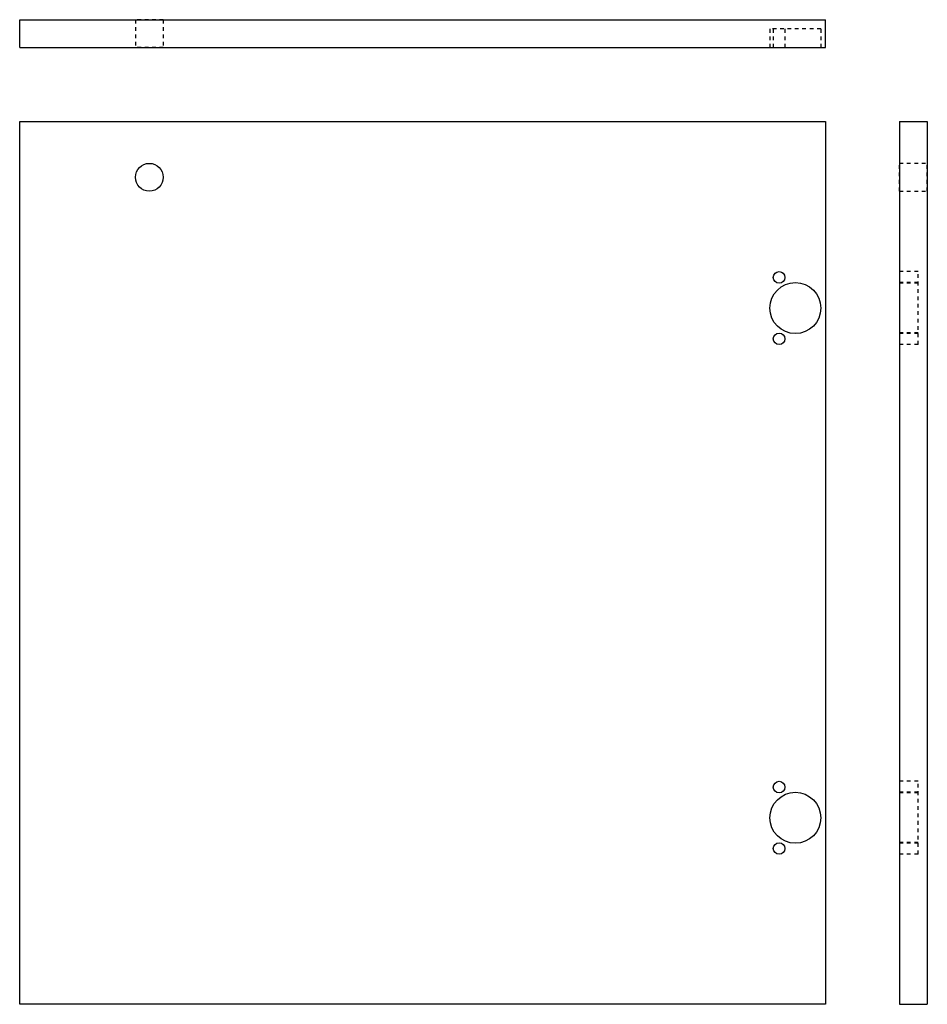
# Model space of a CAD drawing. Header units: inches. Extents: x 0 to 24.5, y 0 to 26.6.
import ezdxf

# ---------------------------------------------------------------- set-up
doc = ezdxf.new("R2010")
doc.units = ezdxf.units.IN
doc.header["$LTSCALE"] = 0.935
doc.header["$MEASUREMENT"] = 0
doc.linetypes.add('HIDDEN', pattern=[0.2, 0.1, -0.1])
doc.layers.get('0').update_dxf_attribs({"linetype": 'CONTINUOUS'})
doc.layers.add('03_ALL_AXES', color=7, linetype='CONTINUOUS')

msp = doc.modelspace()

# ---------------------------------------------------------------- linework, layer by layer
at = {"color": 7, "linetype": 'Continuous'}
for p, q in [((0, 25.812), (0, 26.562)), ((0, 26.562), (21.75, 26.562)), ((21.75, 25.812), (21.75, 26.562)), ((0, 25.812), (21.75, 25.812)), ((0, 0), (0, 23.812)), ((0, 23.812), (21.75, 23.812)), ((21.75, 23.812), (21.75, 0)), ((23.75, 23.812), (23.75, 0)), ((23.75, 23.812), (24.5, 23.812)), ((24.5, 23.812), (24.5, 0)), ((21.75, 0), (0, 0)), ((23.75, 0), (24.5, 0))]:
    msp.add_line(p, q, dxfattribs=at)
at = {"layer": '03_ALL_AXES', "color": 8, "linetype": 'HIDDEN'}
for p, q in [((3.125, 26.562), (3.125, 25.812)), ((3.875, 26.562), (3.125, 26.562)), ((3.875, 26.562), (3.875, 25.812)), ((21.625, 26.312), (20.25, 26.312)), ((20.25, 26.312), (20.25, 25.812)), ((20.343, 26.312), (20.343, 25.812)), ((20.657, 26.312), (20.657, 25.812)), ((21.625, 26.312), (21.625, 25.812)), ((3.875, 25.812), (3.125, 25.812)), ((20.25, 25.812), (21.625, 25.812)), ((23.75, 21.938), (23.75, 22.688)), ((23.75, 22.688), (24.5, 22.688)), ((24.5, 21.938), (24.5, 22.688)), ((23.75, 21.938), (24.5, 21.938)), ((23.75, 19.767), (23.75, 17.796)), ((24.25, 19.767), (23.75, 19.767)), ((24.25, 17.796), (24.25, 19.767)), ((24.25, 19.469), (23.75, 19.469)), ((24.25, 19.452), (23.75, 19.452)), ((24.25, 18.111), (23.75, 18.111)), ((24.25, 18.094), (23.75, 18.094)), ((24.25, 17.796), (23.75, 17.796)), ((24.25, 6.017), (23.75, 6.017)), ((23.75, 6.017), (23.75, 4.046)), ((24.25, 4.046), (24.25, 6.017)), ((24.25, 5.719), (23.75, 5.719)), ((24.25, 5.702), (23.75, 5.702)), ((24.25, 4.361), (23.75, 4.361)), ((24.25, 4.344), (23.75, 4.344)), ((24.25, 4.046), (23.75, 4.046))]:
    msp.add_line(p, q, dxfattribs=at)
at = {"layer": '03_ALL_AXES', "color": 7, "linetype": 'Continuous'}
for centre, radius in [((3.5, 22.312), 0.375), ((20.5, 19.609), 0.157), ((20.938, 18.781), 0.688), ((20.5, 17.953), 0.157), ((20.5, 5.859), 0.157), ((20.938, 5.031), 0.688), ((20.5, 4.203), 0.157)]:
    msp.add_circle(centre, radius, dxfattribs=at)

doc.saveas('drawing.dxf')
